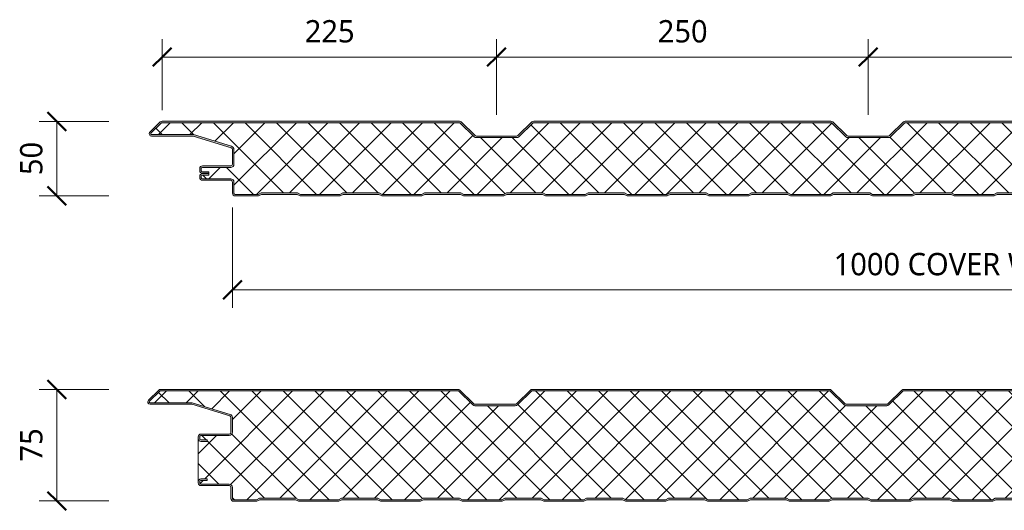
# Model space of a CAD drawing. Header units: millimetres. Extents: x 236 to 8441, y -357 to 1545.
# Tile 2 of 10: x 236 to 899, y 1215 to 1545. Entities that reach past the tile are written whole.
import ezdxf

# ---------------------------------------------------------------- set-up
doc = ezdxf.new("R2010")
doc.units = ezdxf.units.MM
for name, color, linetype, lineweight in [('A-ANNO-DIMS', 211, 'Continuous', 9), ('A-ANNO-DIMS-5', 211, 'Continuous', 9), ('A-DETL-GENF', 92, 'Continuous', 13)]:
    doc.layers.add(name, color=color, linetype=linetype, lineweight=lineweight)
doc.styles.add('Yu Gothic', font='Yu Gothic.ttf', dxfattribs={"height": 15})
doc.dimstyles.new('Diagonal', dxfattribs={"dimscale": 304.8, "dimtxt": 17.413553, "dimasz": 0.04101, "dimexe": 0.03937, "dimexo": 0.024606, "dimgap": 0.024606, "dimtad": 1, "dimdec": 0, "dimzin": 0, "dimdsep": 46, "dimtxsty": 'Yu Gothic', "dimblk1": 'OBLIQUE', "dimblk2": 'OBLIQUE', "dimsah": 1, "dimcen": 0.09, "dimazin": 0, "dimtfac": 1, "dimtdec": 4, "dimtix": 1, "dimtmove": 0, "dimatfit": 3, "dimfxl": 1, "dimtvp": 1, "dimtfill": 1, "dimtolj": 1, "dimtzin": 0, "dimarcsym": 2})

# ---------------------------------------------------------------- blocks, each defined once
blk = doc.blocks.new('HFX 1000 - 3 RIB - FINELINE - HFX 1000 50mm - 3 RIB - FINELINE-4449110-ALL PANELS 5')
at = {"layer": 'A-DETL-GENF'}
h = blk.add_hatch(color=256, dxfattribs=at)
h.paths.add_polyline_path([(2.22, 0), (17.49, 0.06), (17.94, 0.22), (19.5, 1), (43.5, 1), (45.51, 0.06), (46, 0), (72.49, 0.06), (72.94, 0.22), (74.5, 1), (98.5, 1), (100.51, 0.06), (101, 0), (127.49, 0.06), (127.94, 0.22), (129.5, 1), (153.5, 1), (155.51, 0.06), (156, 0), (182.49, 0.06), (182.94, 0.22), (184.5, 1), (208.5, 1), (210.51, 0.06), (211, 0), (237.49, 0.06), (237.94, 0.22), (239.5, 1), (263.5, 1), (265.51, 0.06), (266, 0), (292.49, 0.06), (292.94, 0.22), (294.5, 1), (318.5, 1), (320.51, 0.06), (321, 0), (347.49, 0.06), (347.94, 0.22), (349.5, 1), (373.5, 1), (375.51, 0.06), (376, 0), (402.49, 0.06), (402.99, 0.25), (404.5, 1), (428.5, 1), (430.51, 0.06), (431, 0), (457.49, 0.06), (457.94, 0.22), (459.5, 1), (483.5, 1), (485.51, 0.06), (486, 0), (512.49, 0.06), (512.94, 0.22), (514.5, 1), (538.5, 1), (540.51, 0.06), (541, 0), (567.49, 0.06), (567.94, 0.22), (569.5, 1), (593.5, 1), (595.51, 0.06), (596, 0), (622.49, 0.06), (622.94, 0.22), (624.5, 1), (648.5, 1), (650.51, 0.06), (651, 0), (677.49, 0.06), (677.94, 0.22), (679.5, 1), (703.5, 1), (705.51, 0.06), (706, 0), (732.49, 0.06), (732.94, 0.22), (734.5, 1), (758.5, 1), (760.51, 0.06), (761, 0), (787.49, 0.06), (787.94, 0.22), (789.5, 1), (813.5, 1), (815.51, 0.06), (816, 0), (842.49, 0.06), (842.94, 0.22), (844.5, 1), (868.5, 1), (870.51, 0.06), (871, 0), (897.49, 0.06), (897.94, 0.22), (899.5, 1), (923.5, 1), (925.51, 0.06), (926, 0), (952.49, 0.06), (953.1, 0.3), (954.5, 1), (978.5, 1), (980.51, 0.06), (981, 0), (996.6, 0.05), (996.67, 0.06), (997.1, 0.24), (997.48, 0.53), (997.81, 1.03), (997.94, 1.33), (998, 1.8), (998, 5.96), (997.9, 6.53), (997.76, 6.86), (997.48, 7.23), (997, 7.58), (993.22, 9.76), (992.79, 9.94), (992.32, 10), (978.89, 10.04), (978.6, 10.16), (978.35, 10.35), (978.16, 10.6), (978.04, 10.89), (978, 11.2), (978, 13.2), (977.9, 13.77), (977.76, 14.1), (977.48, 14.47), (977, 14.8), (976.67, 14.94), (976.2, 15), (972, 15), (972, 14), (976.41, 13.97), (976.77, 13.77), (976.98, 13.41), (977, 13.2), (977, 11.2), (977.08, 10.63), (977.3, 10.1), (977.65, 9.64), (978.1, 9.29), (978.74, 9.06), (979.2, 9), (992.54, 9), (996.77, 6.53), (996.98, 6.17), (997, 5.96), (996.98, 1.59), (996.77, 1.23), (996.41, 1.03), (996.2, 1), (980.74, 1), (978.63, 2), (954.2, 1.97), (952.27, 1), (925.74, 1), (923.74, 2), (899.27, 2), (897.27, 1), (870.74, 1), (868.74, 2), (844.27, 2), (842.27, 1), (815.74, 1), (813.74, 2), (789.27, 2), (787.27, 1), (760.74, 1), (758.74, 2), (734.27, 2), (732.27, 1), (705.74, 1), (703.74, 2), (679.27, 2), (677.27, 1), (650.74, 1), (648.74, 2), (624.27, 2), (622.27, 1), (595.74, 1), (593.74, 2), (569.27, 2), (567.27, 1), (540.74, 1), (538.74, 2), (514.27, 2), (512.27, 1), (485.74, 1), (483.74, 2), (459.27, 2), (457.27, 1), (430.74, 1), (428.74, 2), (404.27, 2), (402.27, 1), (375.74, 1), (373.74, 2), (349.27, 2), (347.27, 1), (320.74, 1), (318.74, 2), (294.27, 2), (292.27, 1), (265.74, 1), (263.74, 2), (239.27, 2), (237.27, 1), (210.74, 1), (208.74, 2), (184.27, 2), (182.27, 1), (155.74, 1), (153.74, 2), (129.27, 2), (127.27, 1), (100.74, 1), (98.74, 2), (74.27, 2), (72.27, 1), (45.74, 1), (43.74, 2), (19.27, 2), (17.27, 1), (1.59, 1.03), (1.23, 1.23), (1.03, 1.59), (1, 2), (1, 9.3), (0.93, 9.87), (0.71, 10.4), (0.36, 10.86), (-0.1, 11.21), (-0.63, 11.42), (-1.2, 11.5), (-20.41, 11.53), (-20.77, 11.73), (-20.97, 12.09), (-21, 12.3), (-20.97, 13.41), (-20.77, 13.77), (-20.41, 13.97), (-20.2, 14), (-16, 14), (-16, 15), (-20.41, 14.97), (-20.67, 14.94), (-21.1, 14.76), (-21.47, 14.47), (-21.76, 14.1), (-21.94, 13.67), (-22, 13.2), (-22, 12.3), (-21.89, 11.72), (-21.76, 11.4), (-21.47, 11.03), (-21, 10.7), (-20.67, 10.56), (-20.2, 10.5), (-0.89, 10.46), (-0.6, 10.34), (-0.35, 10.15), (-0.15, 9.87), (-0.04, 9.61), (0, 9.3), (0, 1.8), (0.06, 1.33), (0.24, 0.9), (0.53, 0.53), (1, 0.2), (1.33, 0.06), (1.9, 0)])
h.paths.add_polyline_path([(972.36, 15.19), (976.41, 15.22), (976.67, 15.26), (977.1, 15.44), (977.48, 15.72), (977.8, 16.19), (977.94, 16.53), (978, 16.99), (978.04, 19.31), (978.16, 19.59), (978.35, 19.84), (978.63, 20.05), (978.89, 20.15), (979.2, 20.19), (992.54, 20.22), (992.79, 20.26), (993.22, 20.44), (997.1, 22.67), (997.48, 22.96), (997.76, 23.33), (997.94, 23.77), (998, 24.23), (998, 28.39), (997.94, 28.86), (997.76, 29.29), (997.48, 29.67), (997, 29.99), (996.6, 30.14), (996.13, 30.19), (966.68, 30.15), (966.6, 30.14), (966.18, 29.97), (965.23, 29.32), (964.77, 29.32), (964.36, 29.52), (964.2, 29.7), (963.65, 30.04), (963.41, 30.14), (962.95, 30.19), (953.89, 30.24), (953.6, 30.36), (953.35, 30.55), (953.15, 30.83), (953.03, 31.18), (953, 31.39), (953, 38.39), (952.94, 38.86), (952.76, 39.29), (952.48, 39.67), (952, 39.99), (951.67, 40.13), (951.2, 40.19), (913.85, 40.23), (913.56, 40.35), (913.07, 40.77), (903.75, 49.81), (903.51, 49.98), (902.99, 50.15), (902.66, 50.19), (702.27, 50.14), (702.2, 50.14), (701.78, 49.96), (701.41, 49.68), (691.73, 40.34), (691.48, 40.23), (690.84, 40.19), (663.85, 40.23), (663.56, 40.35), (663, 40.85), (653.76, 49.81), (653.48, 49.99), (652.99, 50.15), (652.66, 50.19), (452.34, 50.15), (452.2, 50.13), (451.78, 49.96), (451.41, 49.68), (441.74, 40.34), (441.46, 40.23), (441.18, 40.19), (413.85, 40.23), (413.56, 40.35), (413.07, 40.77), (403.9, 49.7), (403.45, 50), (402.99, 50.15), (402.67, 50.19), (202.34, 50.15), (202.18, 50.12), (201.76, 49.94), (201.41, 49.68), (191.74, 40.34), (191.48, 40.23), (191.18, 40.19), (163.85, 40.23), (163.57, 40.35), (163.07, 40.77), (153.73, 49.83), (153.41, 50.02), (152.99, 50.15), (152.67, 50.19), (-47.66, 50.15), (-47.79, 50.14), (-48.22, 49.96), (-48.59, 49.68), (-55.75, 42.65), (-55.91, 42.31), (-55.99, 41.93), (-55.98, 41.56), (-55.88, 41.19), (-55.7, 40.86), (-55.44, 40.58), (-55.13, 40.37), (-54.67, 40.23), (-53.99, 40.19), (-26.2, 40.15), (-0.56, 32.27), (-0.33, 32.09), (-0.15, 31.85), (-0.04, 31.56), (0, 31.26), (-0.04, 21.08), (-0.16, 20.79), (-0.35, 20.55), (-0.63, 20.34), (-0.89, 20.24), (-1.2, 20.19), (-20.2, 20.19), (-20.67, 20.13), (-21.1, 19.95), (-21.47, 19.67), (-21.76, 19.29), (-21.94, 18.86), (-22, 18.04), (-22, 16.99), (-21.89, 16.42), (-21.76, 16.09), (-21.47, 15.72), (-21, 15.39), (-20.67, 15.26), (-19.84, 15.19), (-16, 15.19), (-16, 16.19), (-20.41, 16.22), (-20.77, 16.43), (-20.97, 16.79), (-21, 16.99), (-20.97, 18.6), (-20.77, 18.96), (-20.41, 19.17), (-20.2, 19.19), (-1.2, 19.19), (-0.56, 19.3), (-0.1, 19.49), (0.39, 19.88), (0.72, 20.33), (0.93, 20.85), (1, 21.39), (1, 31.26), (0.93, 31.82), (0.72, 32.34), (0.39, 32.79), (-0.05, 33.14), (-0.76, 33.43), (-26.2, 41.19), (-54.54, 41.21), (-54.82, 41.37), (-54.97, 41.62), (-54.99, 41.87), (-54.88, 42.14), (-54.67, 42.37), (-47.66, 49.19), (152.99, 49.19), (162.62, 39.82), (163.07, 39.48), (163.6, 39.27), (164.16, 39.19), (191.18, 39.19), (191.74, 39.27), (192.26, 39.48), (192.71, 39.82), (202.34, 49.19), (402.99, 49.19), (412.62, 39.82), (413.07, 39.48), (413.59, 39.27), (414.15, 39.19), (441.18, 39.19), (441.74, 39.27), (442.26, 39.48), (442.71, 39.82), (452.34, 49.19), (652.99, 49.19), (662.62, 39.82), (663.07, 39.48), (663.59, 39.27), (664.15, 39.19), (691.17, 39.19), (691.73, 39.27), (692.26, 39.48), (692.71, 39.82), (702.34, 49.19), (902.99, 49.19), (912.62, 39.82), (913.07, 39.48), (913.59, 39.27), (914.15, 39.19), (951.41, 39.17), (951.77, 38.96), (951.98, 38.6), (952, 38.39), (952, 31.39), (952.08, 30.83), (952.3, 30.29), (952.65, 29.84), (953.1, 29.49), (953.63, 29.27), (954.27, 29.19), (963.33, 29.19), (963.65, 28.82), (964.05, 28.53), (964.51, 28.35), (965, 28.29), (965.67, 28.42), (965.95, 28.53), (966.36, 28.82), (966.68, 29.19), (996.41, 29.17), (996.77, 28.96), (996.98, 28.6), (997, 28.39), (996.98, 24.03), (996.77, 23.67), (996.6, 23.54), (992.54, 21.19), (979.2, 21.19), (978.63, 21.12), (978.1, 20.9), (977.65, 20.55), (977.3, 20.09), (977.08, 19.56), (977, 18.99), (976.98, 16.79), (976.77, 16.43), (976.41, 16.22), (976.2, 16.19), (972, 16.19), (972, 15.19)])
h = blk.add_hatch(dxfattribs=at)
h.set_pattern_fill('FP_1', color=256, style=0, pattern_type=2)
h.set_pattern_definition([(45, (-379.58, -1426.559), (-10.6066, 10.6066), []), (135, (-379.58, -1426.559), (-10.6066, -10.6066), [])])
h.paths.add_polyline_path([(17.27, 1), (19.27, 2), (43.74, 2), (45.74, 1), (72.27, 1), (74.27, 2), (98.74, 2), (100.74, 1), (127.27, 1), (129.27, 2), (153.74, 2), (155.74, 1), (182.27, 1), (184.27, 2), (208.74, 2), (210.74, 1), (237.27, 1), (239.27, 2), (263.74, 2), (265.74, 1), (292.27, 1), (294.27, 2), (318.74, 2), (320.74, 1), (347.27, 1), (349.27, 2), (373.74, 2), (375.74, 1), (402.27, 1), (404.27, 2), (428.74, 2), (430.74, 1), (457.27, 1), (459.27, 2), (483.74, 2), (485.74, 1), (512.27, 1), (514.27, 2), (538.74, 2), (540.74, 1), (567.27, 1), (569.27, 2), (593.74, 2), (595.74, 1), (622.27, 1), (624.27, 2), (648.74, 2), (650.74, 1), (677.27, 1), (679.27, 2), (703.74, 2), (705.74, 1), (732.27, 1), (734.27, 2), (758.74, 2), (760.74, 1), (787.27, 1), (789.27, 2), (813.74, 2), (815.74, 1), (842.27, 1), (844.27, 2), (868.74, 2), (870.74, 1), (897.27, 1), (899.27, 2), (923.74, 2), (925.74, 1), (952.27, 1), (954.27, 2), (978.74, 2), (980.74, 1), (996.41, 1.03), (996.77, 1.23), (996.9, 1.4), (997, 1.8), (997, 5.96), (996.9, 6.36), (996.6, 6.65), (992.54, 9), (979.2, 9), (978.63, 9.07), (978.1, 9.29), (977.65, 9.64), (977.3, 10.1), (977.08, 10.63), (977, 11.2), (977, 13.2), (976.9, 13.6), (976.6, 13.89), (976.2, 14), (972, 14), (972, 16.19), (976.41, 16.22), (976.77, 16.43), (976.9, 16.59), (977, 16.99), (977.04, 19.3), (977.08, 19.56), (977.3, 20.09), (977.65, 20.55), (978.1, 20.9), (978.63, 21.12), (979.2, 21.19), (992.54, 21.19), (996.77, 23.67), (996.9, 23.83), (997, 24.23), (997, 28.39), (996.9, 28.79), (996.6, 29.09), (996.2, 29.19), (966.68, 29.19), (966.36, 28.82), (965.95, 28.53), (965.49, 28.35), (965, 28.29), (964.51, 28.35), (964.05, 28.53), (963.65, 28.82), (963.33, 29.19), (954.2, 29.19), (953.63, 29.27), (953.1, 29.49), (952.65, 29.84), (952.3, 30.29), (952.08, 30.83), (952, 31.39), (952, 38.39), (951.9, 38.79), (951.6, 39.09), (951.2, 39.19), (914.15, 39.19), (913.59, 39.27), (913.07, 39.48), (912.62, 39.82), (902.99, 49.19), (702.34, 49.19), (692.71, 39.82), (692.26, 39.48), (691.73, 39.27), (691.17, 39.19), (664.15, 39.19), (663.59, 39.27), (663.07, 39.48), (662.62, 39.82), (652.99, 49.19), (452.34, 49.19), (442.71, 39.82), (442.26, 39.48), (441.74, 39.27), (441.18, 39.19), (414.15, 39.19), (413.59, 39.27), (413.07, 39.48), (412.62, 39.82), (402.99, 49.19), (202.34, 49.19), (192.71, 39.82), (192.26, 39.48), (191.74, 39.27), (191.18, 39.19), (164.16, 39.19), (163.6, 39.27), (163.07, 39.48), (162.62, 39.82), (152.99, 49.19), (-47.66, 49.19), (-54.91, 42.11), (-54.97, 41.99), (-54.95, 41.57), (-54.79, 41.34), (-54.54, 41.21), (-54.4, 41.19), (-26.2, 41.19), (-0.56, 33.37), (-0.05, 33.14), (0.39, 32.79), (0.72, 32.34), (0.93, 31.82), (1, 31.26), (1, 21.39), (0.93, 20.83), (0.71, 20.29), (0.36, 19.84), (-0.1, 19.49), (-0.63, 19.27), (-1.2, 19.19), (-20.41, 19.17), (-20.77, 18.96), (-20.89, 18.79), (-21, 18.39), (-21, 16.99), (-20.89, 16.59), (-20.6, 16.3), (-20.2, 16.19), (-16, 16.19), (-16, 14), (-20.41, 13.97), (-20.77, 13.77), (-20.89, 13.6), (-21, 13.2), (-21, 12.3), (-20.89, 11.9), (-20.6, 11.61), (-20.2, 11.5), (-1.2, 11.5), (-0.63, 11.42), (-0.1, 11.21), (0.36, 10.86), (0.71, 10.4), (0.93, 9.87), (1, 9.3), (1, 1.8), (1.11, 1.4), (1.4, 1.11), (1.8, 1)])
for p, q in [((-48.59, 49.68), (-55.51, 42.94)), ((-47.66, 49.19), (-54.82, 42.22)), ((152.99, 49.19), (-47.66, 49.19)), ((152.67, 50.19), (-47.33, 50.19)), ((162.62, 39.82), (152.99, 49.19)), ((163.32, 40.53), (153.93, 49.68)), ((201.41, 49.68), (192.02, 40.53)), ((202.34, 49.19), (192.71, 39.82)), ((402.99, 49.19), (202.34, 49.19)), ((402.67, 50.19), (202.67, 50.19)), ((412.62, 39.82), (402.99, 49.19)), ((413.32, 40.53), (403.92, 49.68)), ((451.41, 49.68), (442.01, 40.53)), ((452.34, 49.19), (442.71, 39.82)), ((652.99, 49.19), (452.34, 49.19)), ((652.66, 50.19), (452.66, 50.19)), ((-54.4, 41.19), (-26.2, 41.19)), ((-54.4, 40.19), (-26.35, 40.19)), ((-26.35, 40.19), (-0.85, 32.41)), ((-26.2, 41.19), (-0.56, 33.37)), ((191.18, 40.19), (164.16, 40.19)), ((441.18, 40.19), (414.15, 40.19)), ((191.18, 39.19), (164.16, 39.19)), ((441.18, 39.19), (414.15, 39.19)), ((0, 31.26), (0, 21.39)), ((1, 31.26), (1, 21.39)), ((-1.2, 20.19), (-20.2, 20.19)), ((-22, 18.39), (-22, 16.99)), ((-21, 18.39), (-21, 16.99)), ((-1.2, 19.19), (-20.2, 19.19)), ((-20.2, 16.19), (-16, 16.19)), ((-20.2, 15.19), (-16, 15.19)), ((-16, 15), (-20.2, 15)), ((-16, 14), (-20.2, 14)), ((-16, 16.19), (-16, 15.39)), ((-16, 15.39), (-16, 14)), ((-22, 13.2), (-22, 12.3)), ((-21, 13.2), (-21, 12.3)), ((-20.2, 11.5), (-1.2, 11.5)), ((-20.2, 10.5), (-1.2, 10.5)), ((0, 9.3), (0, 1.8)), ((1, 9.3), (1, 1.8)), ((1.8, 1), (17.27, 1)), ((17.27, 1), (19.27, 2)), ((17.94, 0.22), (19.5, 1)), ((19.27, 2), (43.74, 2)), ((19.5, 1), (43.5, 1)), ((43.5, 1), (45.06, 0.22)), ((43.74, 2), (45.74, 1)), ((45.74, 1), (72.27, 1)), ((72.27, 1), (74.27, 2)), ((72.94, 0.22), (74.5, 1)), ((74.27, 2), (98.74, 2)), ((74.5, 1), (98.5, 1)), ((98.5, 1), (100.06, 0.22)), ((98.74, 2), (100.74, 1)), ((100.74, 1), (127.27, 1)), ((127.27, 1), (129.27, 2)), ((127.94, 0.22), (129.5, 1)), ((129.27, 2), (153.74, 2)), ((129.5, 1), (153.5, 1)), ((153.5, 1), (155.06, 0.22)), ((153.74, 2), (155.74, 1)), ((155.74, 1), (182.27, 1)), ((182.27, 1), (184.27, 2)), ((182.94, 0.22), (184.5, 1)), ((184.27, 2), (208.74, 2)), ((184.5, 1), (208.5, 1)), ((208.5, 1), (210.06, 0.22)), ((208.74, 2), (210.74, 1)), ((210.74, 1), (237.27, 1)), ((237.27, 1), (239.27, 2)), ((237.94, 0.22), (239.5, 1)), ((239.27, 2), (263.74, 2)), ((239.5, 1), (263.5, 1)), ((263.5, 1), (265.06, 0.22)), ((263.74, 2), (265.74, 1)), ((265.74, 1), (292.27, 1)), ((292.27, 1), (294.27, 2)), ((292.94, 0.22), (294.5, 1)), ((294.27, 2), (318.74, 2)), ((294.5, 1), (318.5, 1)), ((318.5, 1), (320.06, 0.22)), ((318.74, 2), (320.74, 1)), ((320.74, 1), (347.27, 1)), ((347.27, 1), (349.27, 2)), ((347.94, 0.22), (349.5, 1)), ((349.27, 2), (373.74, 2)), ((349.5, 1), (373.5, 1)), ((373.5, 1), (375.06, 0.22)), ((373.74, 2), (375.74, 1)), ((375.74, 1), (402.27, 1)), ((402.27, 1), (404.27, 2)), ((402.94, 0.22), (404.5, 1)), ((404.27, 2), (428.74, 2)), ((404.5, 1), (428.5, 1)), ((428.5, 1), (430.06, 0.22)), ((428.74, 2), (430.74, 1)), ((430.74, 1), (457.27, 1)), ((457.27, 1), (459.27, 2)), ((457.94, 0.22), (459.5, 1)), ((459.27, 2), (483.74, 2)), ((459.5, 1), (483.5, 1)), ((483.5, 1), (485.06, 0.22)), ((483.74, 2), (485.74, 1)), ((485.74, 1), (512.27, 1)), ((512.27, 1), (514.27, 2)), ((512.94, 0.22), (514.5, 1)), ((514.27, 2), (538.74, 2)), ((514.5, 1), (538.5, 1)), ((1.8, 0), (17.01, 0)), ((46, 0), (72.01, 0)), ((101, 0), (127.01, 0)), ((156, 0), (182.01, 0)), ((211, 0), (237.01, 0)), ((266, 0), (292.01, 0)), ((321, 0), (347.01, 0)), ((376, 0), (402.01, 0)), ((431, 0), (457.01, 0)), ((486, 0), (512.01, 0))]:
    blk.add_line(p, q, dxfattribs=at)
for centre, radius, start, end in [((-47.33, 48.39), 1.8, 90, 134.24149), ((152.67, 48.39), 1.8, 45.75851, 90), ((202.67, 48.39), 1.8, 90, 134.24149), ((402.67, 48.39), 1.8, 45.75851, 90), ((452.66, 48.39), 1.8, 90, 134.24149), ((-54.4, 41.79), 1.6, 134.24149, 270), ((-54.4, 41.79), 0.6, 134.24149, 270), ((164.16, 41.39), 2.2, 225.75851, 270), ((164.16, 41.39), 1.2, 225.75851, 270), ((191.18, 41.39), 1.2, 270, 314.24149), ((191.18, 41.39), 2.2, 270, 314.24149), ((414.15, 41.39), 2.2, 225.75851, 270), ((414.15, 41.39), 1.2, 225.75851, 270), ((441.18, 41.39), 1.2, 270, 314.24149), ((441.18, 41.39), 2.2, 270, 314.24149), ((-1.2, 31.26), 2.2, 360, 73.02327), ((-1.2, 31.26), 1.2, 360, 73.02327), ((-20.2, 18.39), 1.8, 90, 180), ((-1.2, 21.39), 1.2, 270, 360), ((-1.2, 21.39), 2.2, 270, 360), ((-20.2, 16.99), 1.8, 180, 270), ((-20.2, 13.2), 1.8, 90, 180), ((-20.2, 18.39), 0.8, 90, 180), ((-20.2, 18.39), 0.8, 150, 180), ((-20.2, 16.99), 0.8, 180, 210), ((-20.2, 16.99), 0.8, 180, 270), ((-20.2, 13.2), 0.8, 90, 180), ((-20.2, 13.2), 0.8, 150, 180), ((-20.2, 12.3), 1.8, 180, 270), ((-20.2, 12.3), 0.8, 180, 210), ((-20.2, 12.3), 0.8, 180, 270), ((-1.2, 9.3), 2.2, 0, 90), ((-1.2, 9.3), 1.2, 360, 90), ((1.8, 1.8), 1.8, 180, 270), ((1.8, 1.8), 0.8, 180, 210), ((1.8, 1.8), 0.8, 180, 270), ((17.01, 2.1), 2.1, 270, 296.56505), ((46, 2.1), 2.1, 243.43495, 270), ((72.01, 2.1), 2.1, 270, 296.56505), ((101, 2.1), 2.1, 243.43495, 270), ((127.01, 2.1), 2.1, 270, 296.56505), ((156, 2.1), 2.1, 243.43495, 270), ((182.01, 2.1), 2.1, 270, 296.56505), ((211, 2.1), 2.1, 243.43495, 270), ((237.01, 2.1), 2.1, 270, 296.56505), ((266, 2.1), 2.1, 243.43495, 270), ((292.01, 2.1), 2.1, 270, 296.56505), ((321, 2.1), 2.1, 243.43495, 270), ((347.01, 2.1), 2.1, 270, 296.56505), ((376, 2.1), 2.1, 243.43495, 270), ((402.01, 2.1), 2.1, 270, 296.56505), ((431, 2.1), 2.1, 243.43495, 270), ((457.01, 2.1), 2.1, 270, 296.56505), ((486, 2.1), 2.1, 243.43495, 270), ((512.01, 2.1), 2.1, 270, 296.56505)]:
    blk.add_arc(centre, radius, start, end, dxfattribs=at)
blk = doc.blocks.new('HFX 1000 - 3 RIB - FINELINE - HFX 1000 75mm - 3 RIB - FINELINE-4449112-ALL PANELS 5')
at = {"layer": 'A-DETL-GENF'}
h = blk.add_hatch(color=256, dxfattribs=at)
h.paths.add_polyline_path([(2.22, 0), (17.49, 0.06), (17.94, 0.22), (19.5, 1), (43.5, 1), (45.51, 0.06), (46, 0), (72.49, 0.06), (72.94, 0.22), (74.5, 1), (98.5, 1), (100.51, 0.06), (101, 0), (127.49, 0.06), (127.94, 0.22), (129.5, 1), (153.56, 0.97), (155.51, 0.06), (156, 0), (182.49, 0.06), (182.94, 0.22), (184.59, 1), (208.5, 1), (210.51, 0.06), (211.47, 0), (237.49, 0.06), (237.94, 0.22), (239.5, 1), (263.5, 1), (265.51, 0.06), (266, 0), (292.49, 0.06), (292.94, 0.22), (294.5, 1), (318.5, 1), (320.51, 0.06), (321, 0), (347.49, 0.06), (347.94, 0.22), (349.5, 1), (373.5, 1), (375.51, 0.06), (376, 0), (402.49, 0.06), (402.99, 0.25), (404.5, 1), (428.5, 1), (430.51, 0.06), (431, 0), (457.49, 0.06), (457.94, 0.22), (459.5, 1), (483.5, 1), (485.51, 0.06), (486, 0), (512.49, 0.06), (512.94, 0.22), (514.5, 1), (538.5, 1), (540.51, 0.06), (541, 0), (567.49, 0.06), (567.94, 0.22), (569.5, 1), (593.5, 1), (595.51, 0.06), (596, 0), (622.49, 0.06), (622.94, 0.22), (624.5, 1), (648.5, 1), (650.51, 0.06), (651, 0), (677.49, 0.06), (677.94, 0.22), (679.5, 1), (703.5, 1), (705.51, 0.06), (706, 0), (732.49, 0.06), (732.94, 0.22), (734.5, 1), (758.5, 1), (760.51, 0.06), (761, 0), (787.49, 0.06), (787.94, 0.22), (789.5, 1), (813.5, 1), (815.51, 0.06), (816, 0), (842.49, 0.06), (842.94, 0.22), (844.5, 1), (868.5, 1), (870.51, 0.06), (871, 0), (897.49, 0.06), (897.94, 0.22), (899.5, 1), (923.5, 1), (925.51, 0.06), (926, 0), (952.49, 0.06), (953.1, 0.3), (954.5, 1), (978.5, 1), (980.51, 0.06), (981, 0), (996.6, 0.05), (996.67, 0.06), (997.1, 0.24), (997.48, 0.53), (997.8, 1), (997.94, 1.33), (998, 2.18), (998, 5.96), (997.9, 6.53), (997.76, 6.86), (997.48, 7.23), (997, 7.58), (993.22, 9.76), (992.79, 9.94), (992.32, 10), (978.89, 10.04), (978.6, 10.16), (978.35, 10.35), (978.16, 10.6), (978.04, 10.89), (978, 11.2), (978, 13.2), (977.94, 13.67), (977.76, 14.1), (977.48, 14.47), (977, 14.8), (976.67, 14.94), (976.2, 15), (972, 15), (972, 14), (976.41, 13.97), (976.77, 13.77), (976.98, 13.41), (977, 13.2), (977, 11.2), (977.08, 10.63), (977.3, 10.1), (977.65, 9.64), (978.1, 9.29), (978.74, 9.06), (979.2, 9), (992.54, 9), (996.77, 6.53), (996.98, 6.17), (997, 5.96), (996.98, 1.59), (996.77, 1.23), (996.41, 1.03), (996.2, 1), (980.74, 1), (978.63, 2), (954.27, 2), (952.27, 1), (925.74, 1), (923.74, 2), (899.27, 2), (897.27, 1), (870.74, 1), (868.74, 2), (844.27, 2), (842.27, 1), (815.74, 1), (813.74, 2), (789.27, 2), (787.27, 1), (760.74, 1), (758.74, 2), (734.27, 2), (732.27, 1), (705.74, 1), (703.74, 2), (679.27, 2), (677.27, 1), (650.74, 1), (648.74, 2), (624.27, 2), (622.27, 1), (595.74, 1), (593.74, 2), (569.27, 2), (567.27, 1), (540.74, 1), (538.74, 2), (514.27, 2), (512.27, 1), (485.74, 1), (483.74, 2), (459.27, 2), (457.27, 1), (430.74, 1), (428.74, 2), (404.27, 2), (402.27, 1), (375.74, 1), (373.74, 2), (349.27, 2), (347.27, 1), (320.74, 1), (318.74, 2), (294.27, 2), (292.27, 1), (265.74, 1), (263.74, 2), (239.27, 2), (237.27, 1), (210.74, 1), (208.74, 2), (184.27, 2), (182.27, 1), (155.74, 1), (153.74, 2), (129.27, 2), (127.27, 1), (100.74, 1), (98.74, 2), (74.27, 2), (72.27, 1), (45.74, 1), (43.74, 2), (19.27, 2), (17.27, 1), (1.59, 1.03), (1.23, 1.23), (1.03, 1.59), (1, 2), (1, 9.3), (0.93, 9.87), (0.71, 10.4), (0.36, 10.86), (-0.1, 11.21), (-0.63, 11.43), (-1.2, 11.5), (-20.41, 11.53), (-20.77, 11.73), (-20.97, 12.09), (-21, 12.58), (-20.97, 13.41), (-20.77, 13.77), (-20.41, 13.97), (-20.2, 14), (-16, 14), (-16, 15), (-20.41, 14.97), (-20.67, 14.94), (-21.1, 14.76), (-21.47, 14.47), (-21.76, 14.1), (-21.94, 13.67), (-22, 13.2), (-22, 12.3), (-21.9, 11.73), (-21.76, 11.4), (-21.47, 11.03), (-21, 10.7), (-20.67, 10.56), (-20.2, 10.5), (-0.89, 10.46), (-0.6, 10.34), (-0.35, 10.15), (-0.16, 9.9), (-0.04, 9.61), (0, 9.3), (0.02, 1.68), (0.11, 1.22), (0.24, 0.9), (0.53, 0.53), (1, 0.2), (1.33, 0.06), (1.9, 0)])
h.paths.add_polyline_path([(976.2, 40.19), (976.67, 40.26), (977.1, 40.44), (977.56, 40.84), (977.76, 41.09), (977.94, 41.53), (978, 41.99), (978.04, 44.31), (978.16, 44.59), (978.35, 44.84), (978.63, 45.05), (978.89, 45.15), (979.2, 45.19), (992.54, 45.22), (992.79, 45.26), (993.22, 45.44), (997.1, 47.67), (997.48, 47.96), (997.76, 48.33), (997.94, 48.77), (998, 49.23), (998, 53.39), (997.94, 53.86), (997.76, 54.29), (997.48, 54.67), (997, 54.99), (996.6, 55.14), (996.04, 55.19), (967.05, 55.19), (966.6, 55.14), (966.17, 54.96), (965.23, 54.32), (964.77, 54.32), (964.36, 54.52), (964.2, 54.7), (963.83, 54.97), (963.41, 55.14), (962.95, 55.19), (953.89, 55.24), (953.6, 55.36), (953.35, 55.55), (953.16, 55.79), (953.04, 56.08), (953, 56.39), (953, 63.39), (952.94, 63.86), (952.65, 64.44), (952.48, 64.67), (952, 64.99), (951.67, 65.13), (950.84, 65.19), (913.82, 65.25), (913.56, 65.35), (913.07, 65.77), (903.59, 74.93), (903.38, 75.03), (902.99, 75.15), (902.66, 75.19), (702.34, 75.15), (702.2, 75.14), (701.78, 74.96), (701.41, 74.68), (691.73, 65.34), (691.48, 65.23), (690.97, 65.19), (663.85, 65.23), (663.56, 65.35), (663.07, 65.77), (653.73, 74.83), (653.55, 74.96), (652.99, 75.15), (652.66, 75.19), (452.34, 75.15), (452.21, 75.14), (451.78, 74.96), (451.41, 74.68), (441.74, 65.34), (441.38, 65.22), (441.18, 65.19), (413.85, 65.23), (413.56, 65.35), (413.07, 65.77), (403.83, 74.75), (403.55, 74.96), (402.99, 75.15), (402.67, 75.19), (202.34, 75.15), (202.21, 75.14), (201.78, 74.96), (201.41, 74.68), (191.74, 65.34), (191.48, 65.23), (191.18, 65.19), (163.85, 65.23), (163.55, 65.36), (163.07, 65.77), (153.71, 74.85), (153.56, 74.96), (152.99, 75.15), (152.67, 75.19), (-47.66, 75.15), (-47.79, 75.14), (-48.22, 74.96), (-48.7, 74.58), (-55.75, 67.65), (-55.95, 67.11), (-55.99, 66.93), (-55.95, 66.44), (-55.88, 66.19), (-55.7, 65.86), (-55.44, 65.58), (-55.13, 65.37), (-54.54, 65.21), (-53.99, 65.19), (-26.2, 65.15), (-0.56, 57.27), (-0.33, 57.09), (-0.15, 56.85), (-0.04, 56.56), (0, 56.26), (-0.04, 46.08), (-0.16, 45.79), (-0.35, 45.55), (-0.63, 45.34), (-0.89, 45.24), (-1.2, 45.19), (-20.41, 45.17), (-20.67, 45.13), (-21.1, 44.95), (-21.47, 44.67), (-21.8, 44.19), (-21.94, 43.86), (-22, 43.39), (-22, 41.99), (-21.94, 41.53), (-21.76, 41.09), (-21.47, 40.72), (-21.1, 40.44), (-20.67, 40.26), (-20.2, 40.19), (-16, 40.19), (-16, 41.19), (-20.41, 41.22), (-20.77, 41.43), (-20.97, 41.79), (-21, 41.99), (-20.97, 43.6), (-20.77, 43.96), (-20.41, 44.17), (-20.2, 44.19), (-1.2, 44.19), (-0.63, 44.27), (-0.1, 44.49), (0.36, 44.84), (0.71, 45.29), (0.93, 45.85), (1, 46.39), (1, 56.26), (0.93, 56.82), (0.72, 57.34), (0.39, 57.79), (-0.05, 58.14), (-0.56, 58.37), (-26.2, 66.19), (-54.54, 66.21), (-54.82, 66.37), (-54.97, 66.62), (-54.99, 66.87), (-54.88, 67.14), (-54.67, 67.37), (-47.66, 74.19), (152.99, 74.19), (162.62, 64.82), (163.07, 64.48), (163.6, 64.27), (164.16, 64.19), (191.18, 64.19), (191.74, 64.27), (192.26, 64.48), (192.71, 64.82), (202.34, 74.19), (402.99, 74.19), (412.62, 64.82), (413.07, 64.48), (413.59, 64.27), (414.15, 64.19), (441.18, 64.19), (441.74, 64.27), (442.26, 64.48), (442.71, 64.82), (452.34, 74.19), (652.99, 74.19), (662.62, 64.82), (663.07, 64.48), (663.59, 64.27), (664.15, 64.19), (691.17, 64.19), (691.73, 64.27), (692.26, 64.48), (692.71, 64.82), (702.34, 74.19), (902.99, 74.19), (912.62, 64.82), (913.07, 64.48), (913.59, 64.27), (914.15, 64.19), (951.41, 64.17), (951.77, 63.96), (951.98, 63.6), (952, 63.39), (952, 56.39), (952.08, 55.83), (952.3, 55.29), (952.65, 54.84), (953.1, 54.49), (953.63, 54.27), (954.27, 54.19), (963.33, 54.19), (963.65, 53.82), (964.05, 53.53), (964.51, 53.35), (965, 53.29), (965.67, 53.42), (965.95, 53.53), (966.36, 53.82), (966.68, 54.19), (996.41, 54.17), (996.77, 53.96), (996.98, 53.6), (997, 53.39), (996.98, 49.03), (996.77, 48.67), (996.6, 48.54), (992.54, 46.19), (979.2, 46.19), (978.63, 46.12), (978.1, 45.9), (977.65, 45.55), (977.3, 45.09), (977.08, 44.56), (977, 43.99), (976.98, 41.79), (976.77, 41.43), (976.41, 41.22), (976.2, 41.19), (972, 41.19), (972, 40.19)])
h = blk.add_hatch(dxfattribs=at)
h.set_pattern_fill('FP_2', color=256, style=0, pattern_type=2)
h.set_pattern_definition([(45, (-378.583, -1221.365), (-10.6066, 10.6066), []), (135, (-378.583, -1221.365), (-10.6066, -10.6066), [])])
h.paths.add_polyline_path([(1.8, 1), (17.27, 1), (19.27, 2), (43.74, 2), (45.74, 1), (72.27, 1), (74.27, 2), (98.74, 2), (100.74, 1), (127.27, 1), (129.27, 2), (153.74, 2), (155.74, 1), (182.27, 1), (184.27, 2), (208.74, 2), (210.74, 1), (237.27, 1), (239.27, 2), (263.74, 2), (265.74, 1), (292.27, 1), (294.27, 2), (318.74, 2), (320.74, 1), (347.27, 1), (349.27, 2), (373.74, 2), (375.74, 1), (402.27, 1), (404.27, 2), (428.74, 2), (430.74, 1), (457.27, 1), (459.27, 2), (483.74, 2), (485.74, 1), (512.27, 1), (514.27, 2), (538.74, 2), (540.74, 1), (567.27, 1), (569.27, 2), (593.74, 2), (595.74, 1), (622.27, 1), (624.27, 2), (648.74, 2), (650.74, 1), (677.27, 1), (679.27, 2), (703.74, 2), (705.74, 1), (732.27, 1), (734.27, 2), (758.74, 2), (760.74, 1), (787.27, 1), (789.27, 2), (813.74, 2), (815.74, 1), (842.27, 1), (844.27, 2), (868.74, 2), (870.74, 1), (897.27, 1), (899.27, 2), (923.74, 2), (925.74, 1), (952.27, 1), (954.27, 2), (978.74, 2), (980.74, 1), (996.41, 1.03), (996.77, 1.23), (996.9, 1.4), (997, 1.8), (997, 5.96), (996.9, 6.36), (996.6, 6.65), (992.54, 9), (979.2, 9), (978.63, 9.07), (978.1, 9.29), (977.65, 9.64), (977.3, 10.1), (977.08, 10.63), (977, 11.2), (977, 13.2), (976.9, 13.6), (976.6, 13.89), (976.2, 14), (972, 14), (972, 15), (976.2, 15), (976.67, 14.94), (977.1, 14.76), (977.48, 14.47), (977.76, 14.1), (977.94, 13.67), (978, 13.2), (978, 41.99), (977.94, 41.53), (977.76, 41.09), (977.48, 40.72), (977.1, 40.44), (976.67, 40.26), (976.2, 40.19), (972, 40.19), (972, 41.19), (976.41, 41.22), (976.77, 41.43), (976.9, 41.59), (977, 41.99), (977, 43.99), (977.08, 44.56), (977.3, 45.09), (977.65, 45.55), (978.1, 45.9), (978.63, 46.12), (979.2, 46.19), (992.54, 46.19), (996.77, 48.67), (996.9, 48.83), (997, 49.23), (997, 53.39), (996.9, 53.79), (996.6, 54.09), (996.2, 54.19), (966.68, 54.19), (966.36, 53.82), (965.95, 53.53), (965.49, 53.35), (965, 53.29), (964.51, 53.35), (964.05, 53.53), (963.65, 53.82), (963.33, 54.19), (954.2, 54.19), (953.63, 54.27), (953.1, 54.49), (952.55, 54.96), (952.3, 55.29), (952.08, 55.83), (952, 56.39), (952, 63.39), (951.9, 63.79), (951.6, 64.09), (951.2, 64.19), (914.15, 64.19), (913.59, 64.27), (913.07, 64.48), (912.62, 64.82), (902.99, 74.19), (702.34, 74.19), (692.71, 64.82), (692.26, 64.48), (691.73, 64.27), (691.17, 64.19), (664.15, 64.19), (663.59, 64.27), (663.07, 64.48), (662.62, 64.82), (652.99, 74.19), (452.34, 74.19), (442.71, 64.82), (442.26, 64.48), (441.74, 64.27), (441.18, 64.19), (414.15, 64.19), (413.59, 64.27), (413.07, 64.48), (412.62, 64.82), (402.99, 74.19), (202.34, 74.19), (192.71, 64.82), (192.26, 64.48), (191.74, 64.27), (191.18, 64.19), (164.16, 64.19), (163.6, 64.27), (163.07, 64.48), (162.62, 64.82), (152.99, 74.19), (-47.66, 74.19), (-54.91, 67.11), (-54.97, 66.99), (-54.95, 66.57), (-54.79, 66.34), (-54.54, 66.21), (-54.4, 66.19), (-26.2, 66.19), (-0.56, 58.37), (-0.05, 58.14), (0.39, 57.79), (0.72, 57.34), (0.93, 56.82), (1, 56.26), (1, 46.39), (0.93, 45.83), (0.71, 45.29), (0.36, 44.84), (-0.1, 44.49), (-0.63, 44.27), (-1.2, 44.19), (-20.41, 44.17), (-20.77, 43.96), (-20.89, 43.79), (-21, 43.39), (-21, 41.99), (-20.89, 41.59), (-20.6, 41.3), (-20.2, 41.19), (-16, 41.19), (-16, 40.19), (-20.2, 40.19), (-20.67, 40.26), (-21.1, 40.44), (-21.56, 40.84), (-21.76, 41.09), (-21.94, 41.53), (-22, 41.99), (-22, 13.2), (-21.94, 13.67), (-21.76, 14.1), (-21.47, 14.47), (-21.1, 14.76), (-20.67, 14.94), (-20.2, 15), (-16, 15), (-16, 14), (-20.41, 13.97), (-20.77, 13.77), (-20.89, 13.6), (-21, 13.2), (-21, 12.3), (-20.89, 11.9), (-20.6, 11.61), (-20.2, 11.5), (-1.2, 11.5), (-0.63, 11.43), (-0.1, 11.21), (0.36, 10.86), (0.71, 10.4), (0.93, 9.87), (1, 9.3), (1, 1.8), (1.11, 1.4), (1.4, 1.11), (1.59, 1.03)])
for p, q in [((-48.59, 74.68), (-55.51, 67.94)), ((-47.66, 74.19), (-54.82, 67.22)), ((152.99, 74.19), (-47.66, 74.19)), ((152.67, 75.19), (-47.33, 75.19)), ((162.62, 64.82), (152.99, 74.19)), ((163.32, 65.53), (153.93, 74.68)), ((201.41, 74.68), (192.02, 65.53)), ((202.34, 74.19), (192.71, 64.82)), ((402.99, 74.19), (202.34, 74.19)), ((402.67, 75.19), (202.67, 75.19)), ((412.62, 64.82), (402.99, 74.19)), ((413.32, 65.53), (403.92, 74.68)), ((451.41, 74.68), (442.01, 65.53)), ((452.34, 74.19), (442.71, 64.82)), ((652.99, 74.19), (452.34, 74.19)), ((652.66, 75.19), (452.66, 75.19)), ((-54.4, 66.19), (-26.2, 66.19)), ((-54.4, 65.19), (-26.35, 65.19)), ((-26.35, 65.19), (-0.85, 57.41)), ((-26.2, 66.19), (-0.56, 58.37)), ((191.18, 65.19), (164.16, 65.19)), ((191.18, 64.19), (164.16, 64.19)), ((441.18, 65.19), (414.15, 65.19)), ((441.18, 64.19), (414.15, 64.19)), ((0, 56.26), (0, 46.39)), ((1, 56.26), (1, 46.39)), ((-22, 43.39), (-22, 41.99)), ((-22, 41.99), (-22, 13.2)), ((-21, 43.39), (-21, 41.99)), ((-1.2, 45.19), (-20.2, 45.19)), ((-1.2, 44.19), (-20.2, 44.19)), ((-20.2, 41.19), (-16, 41.19)), ((-16, 40.19), (-20.2, 40.19)), ((-16, 41.19), (-16, 40.19)), ((-20.2, 15), (-16, 15)), ((-16, 14), (-20.2, 14)), ((-16, 15), (-16, 14)), ((-22, 13.2), (-22, 12.3)), ((-21, 13.2), (-21, 12.3)), ((-20.2, 11.5), (-1.2, 11.5)), ((-20.2, 10.5), (-1.2, 10.5)), ((0, 9.3), (0, 1.8)), ((1, 9.3), (1, 1.8)), ((1.8, 1), (17.27, 1)), ((17.27, 1), (19.27, 2)), ((17.94, 0.22), (19.5, 1)), ((19.27, 2), (43.74, 2)), ((19.5, 1), (43.5, 1)), ((43.5, 1), (45.06, 0.22)), ((43.74, 2), (45.74, 1)), ((45.74, 1), (72.27, 1)), ((72.27, 1), (74.27, 2)), ((72.94, 0.22), (74.5, 1)), ((74.27, 2), (98.74, 2)), ((74.5, 1), (98.5, 1)), ((98.5, 1), (100.06, 0.22)), ((98.74, 2), (100.74, 1)), ((100.74, 1), (127.27, 1)), ((127.27, 1), (129.27, 2)), ((127.94, 0.22), (129.5, 1)), ((129.27, 2), (153.74, 2)), ((129.5, 1), (153.5, 1)), ((153.5, 1), (155.06, 0.22)), ((153.74, 2), (155.74, 1)), ((155.74, 1), (182.27, 1)), ((182.27, 1), (184.27, 2)), ((182.94, 0.22), (184.5, 1)), ((184.27, 2), (208.74, 2)), ((184.5, 1), (208.5, 1)), ((208.5, 1), (210.06, 0.22)), ((208.74, 2), (210.74, 1)), ((210.74, 1), (237.27, 1)), ((237.27, 1), (239.27, 2)), ((237.94, 0.22), (239.5, 1)), ((239.27, 2), (263.74, 2)), ((239.5, 1), (263.5, 1)), ((263.5, 1), (265.06, 0.22)), ((263.74, 2), (265.74, 1)), ((265.74, 1), (292.27, 1)), ((292.27, 1), (294.27, 2)), ((292.94, 0.22), (294.5, 1)), ((294.27, 2), (318.74, 2)), ((294.5, 1), (318.5, 1)), ((318.5, 1), (320.06, 0.22)), ((318.74, 2), (320.74, 1)), ((320.74, 1), (347.27, 1)), ((347.27, 1), (349.27, 2)), ((347.94, 0.22), (349.5, 1)), ((349.27, 2), (373.74, 2)), ((349.5, 1), (373.5, 1)), ((373.5, 1), (375.06, 0.22)), ((373.74, 2), (375.74, 1)), ((375.74, 1), (402.27, 1)), ((402.27, 1), (404.27, 2)), ((402.94, 0.22), (404.5, 1)), ((404.27, 2), (428.74, 2)), ((404.5, 1), (428.5, 1)), ((428.5, 1), (430.06, 0.22)), ((428.74, 2), (430.74, 1)), ((430.74, 1), (457.27, 1)), ((457.27, 1), (459.27, 2)), ((457.94, 0.22), (459.5, 1)), ((459.27, 2), (483.74, 2)), ((459.5, 1), (483.5, 1)), ((483.5, 1), (485.06, 0.22)), ((483.74, 2), (485.74, 1)), ((485.74, 1), (512.27, 1)), ((486, 0), (512.01, 0)), ((512.27, 1), (514.27, 2)), ((512.94, 0.22), (514.5, 1)), ((514.27, 2), (538.74, 2)), ((514.5, 1), (538.5, 1)), ((1.8, 0), (17.01, 0)), ((46, 0), (72.01, 0)), ((101, 0), (127.01, 0)), ((156, 0), (182.01, 0)), ((211, 0), (237.01, 0)), ((266, 0), (292.01, 0)), ((321, 0), (347.01, 0)), ((376, 0), (402.01, 0)), ((431, 0), (457.01, 0))]:
    blk.add_line(p, q, dxfattribs=at)
for centre, radius, start, end in [((-47.33, 73.39), 1.8, 90, 134.24149), ((152.67, 73.39), 1.8, 45.75851, 90), ((202.67, 73.39), 1.8, 90, 134.24149), ((402.67, 73.39), 1.8, 45.75851, 90), ((452.66, 73.39), 1.8, 90, 134.24149), ((-54.4, 66.79), 1.6, 134.24149, 270), ((-54.4, 66.79), 0.6, 134.24149, 270), ((164.16, 66.39), 2.2, 225.75851, 270), ((164.16, 66.39), 1.2, 225.75851, 270), ((191.18, 66.39), 1.2, 270, 314.24149), ((191.18, 66.39), 2.2, 270, 314.24149), ((414.15, 66.39), 2.2, 225.75851, 270), ((414.15, 66.39), 1.2, 225.75851, 270), ((441.18, 66.39), 1.2, 270, 314.24149), ((441.18, 66.39), 2.2, 270, 314.24149), ((-1.2, 56.26), 1.2, 360, 73.02327), ((-1.2, 56.26), 2.2, 360, 73.02327), ((-1.2, 46.39), 1.2, 270, 360), ((-1.2, 46.39), 2.2, 270, 360), ((-20.2, 43.39), 1.8, 90, 180), ((-20.2, 41.99), 1.8, 180, 270), ((-20.2, 43.39), 0.8, 90, 180), ((-20.2, 43.39), 0.8, 150, 180), ((-20.2, 41.99), 0.8, 180, 210), ((-20.2, 41.99), 0.8, 180, 270), ((-20.2, 13.2), 1.8, 90, 180), ((-20.2, 13.2), 0.8, 90, 180), ((-20.2, 13.2), 0.8, 150, 180), ((-20.2, 12.3), 1.8, 180, 270), ((-20.2, 12.3), 0.8, 180, 210), ((-20.2, 12.3), 0.8, 180, 270), ((-1.2, 9.3), 2.2, 0, 90), ((-1.2, 9.3), 1.2, 360, 90), ((1.8, 1.8), 1.8, 180, 270), ((1.8, 1.8), 0.8, 180, 210), ((1.8, 1.8), 0.8, 180, 270), ((17.01, 2.1), 2.1, 270, 296.56505), ((46, 2.1), 2.1, 243.43495, 270), ((72.01, 2.1), 2.1, 270, 296.56505), ((101, 2.1), 2.1, 243.43495, 270), ((127.01, 2.1), 2.1, 270, 296.56505), ((156, 2.1), 2.1, 243.43495, 270), ((182.01, 2.1), 2.1, 270, 296.56505), ((211, 2.1), 2.1, 243.43495, 270), ((237.01, 2.1), 2.1, 270, 296.56505), ((266, 2.1), 2.1, 243.43495, 270), ((292.01, 2.1), 2.1, 270, 296.56505), ((321, 2.1), 2.1, 243.43495, 270), ((347.01, 2.1), 2.1, 270, 296.56505), ((376, 2.1), 2.1, 243.43495, 270), ((402.01, 2.1), 2.1, 270, 296.56505), ((431, 2.1), 2.1, 243.43495, 270), ((457.01, 2.1), 2.1, 270, 296.56505), ((486, 2.1), 2.1, 243.43495, 270), ((512.01, 2.1), 2.1, 270, 296.56505)]:
    blk.add_arc(centre, radius, start, end, dxfattribs=at)
blk = doc.blocks.new('DIMBLOCK1-ALL PANELS 5')
at = {"layer": 'A-ANNO-DIMS-5', "lineweight": 50}
for p, q in [((261.48, 1476.56), (255.23, 1482.81)), ((261.48, 1476.56), (267.73, 1470.31)), ((261.48, 1426.56), (255.23, 1432.81)), ((261.48, 1426.56), (267.73, 1420.31))]:
    blk.add_line(p, q, dxfattribs=at)
at = {"layer": 'A-ANNO-DIMS-5'}
for p, q in [((261.48, 1476.56), (249.48, 1476.56)), ((261.48, 1426.56), (261.48, 1476.56)), ((261.48, 1476.56), (296.31, 1476.56)), ((261.48, 1426.56), (249.48, 1426.56)), ((261.48, 1426.56), (296.31, 1426.56))]:
    blk.add_line(p, q, dxfattribs=at)
at = {"layer": 'A-ANNO-DIMS-5', "color": 0, "insert": (236.68, 1440.55), "char_height": 15, "width": 26.4276, "attachment_point": 1, "rotation": 90, "line_spacing_factor": 1.024327, "style": 'Yu Gothic', "bg_fill": 3, "box_fill_scale": 1.25, "bg_fill_color": 256, "bg_fill_true_color": 13158600, "bg_fill_transparency": 0}
blk.add_mtext('50', dxfattribs=at)
blk = doc.blocks.new('_Oblique')
at = {"color": 0, "linetype": 'ByBlock', "lineweight": -2}
blk.add_line((-0.5, -0.5), (0.5, 0.5), dxfattribs=at)
blk = doc.blocks.new('DIMBLOCK2-ALL PANELS 5')
at = {"layer": 'A-ANNO-DIMS-5', "lineweight": 50}
for p, q in [((261.48, 1296.56), (255.23, 1302.81)), ((261.48, 1296.56), (267.73, 1290.31)), ((261.48, 1221.56), (255.23, 1227.81)), ((261.48, 1221.56), (267.73, 1215.31))]:
    blk.add_line(p, q, dxfattribs=at)
at = {"layer": 'A-ANNO-DIMS-5'}
for p, q in [((261.48, 1296.56), (249.48, 1296.56)), ((261.48, 1221.56), (261.48, 1296.56)), ((261.48, 1296.56), (296.31, 1296.56)), ((261.48, 1221.56), (249.48, 1221.56)), ((261.48, 1221.56), (296.31, 1221.56))]:
    blk.add_line(p, q, dxfattribs=at)
at = {"layer": 'A-ANNO-DIMS-5', "color": 0, "insert": (236.68, 1248.05), "char_height": 15, "width": 26.4276, "attachment_point": 1, "rotation": 90, "line_spacing_factor": 1.024327, "style": 'Yu Gothic', "bg_fill": 3, "box_fill_scale": 1.25, "bg_fill_color": 256, "bg_fill_true_color": 13158600, "bg_fill_transparency": 0}
blk.add_mtext('75', dxfattribs=at)
blk = doc.blocks.new('DIMBLOCK5-ALL PANELS 5')
at = {"layer": 'A-ANNO-DIMS-5'}
for p, q in [((332.25, 1519.9), (332.25, 1531.9)), ((557.25, 1519.9), (557.25, 1531.9)), ((332.25, 1519.9), (557.25, 1519.9)), ((332.25, 1519.9), (332.25, 1484.25)), ((557.25, 1519.9), (557.25, 1481.04))]:
    blk.add_line(p, q, dxfattribs=at)
at = {"layer": 'A-ANNO-DIMS-5', "lineweight": 50}
for p, q in [((332.25, 1519.9), (338.5, 1526.15)), ((557.25, 1519.9), (563.5, 1526.15)), ((332.25, 1519.9), (326, 1513.65)), ((557.25, 1519.9), (551, 1513.65))]:
    blk.add_line(p, q, dxfattribs=at)
at = {"layer": 'A-ANNO-DIMS-5', "color": 0, "insert": (428.23, 1544.71), "char_height": 15, "width": 39.6414, "attachment_point": 1, "line_spacing_factor": 1.024327, "style": 'Yu Gothic', "bg_fill": 3, "box_fill_scale": 1.25, "bg_fill_color": 256, "bg_fill_true_color": 13158600, "bg_fill_transparency": 0}
blk.add_mtext('225', dxfattribs=at)
blk = doc.blocks.new('DIMBLOCK7-ALL PANELS 5')
at = {"layer": 'A-ANNO-DIMS-5'}
for p, q in [((557.25, 1519.9), (557.25, 1531.9)), ((807.25, 1519.9), (807.25, 1531.9)), ((557.25, 1519.9), (807.25, 1519.9)), ((557.25, 1519.9), (557.25, 1481.04)), ((807.25, 1519.9), (807.25, 1481.04))]:
    blk.add_line(p, q, dxfattribs=at)
at = {"layer": 'A-ANNO-DIMS-5', "lineweight": 50}
for p, q in [((557.25, 1519.9), (563.5, 1526.15)), ((807.25, 1519.9), (813.5, 1526.15)), ((557.25, 1519.9), (551, 1513.65)), ((807.25, 1519.9), (801, 1513.65))]:
    blk.add_line(p, q, dxfattribs=at)
at = {"layer": 'A-ANNO-DIMS-5', "color": 0, "insert": (665.73, 1544.71), "char_height": 15, "width": 39.6414, "attachment_point": 1, "line_spacing_factor": 1.024327, "style": 'Yu Gothic', "bg_fill": 3, "box_fill_scale": 1.25, "bg_fill_color": 256, "bg_fill_true_color": 13158600, "bg_fill_transparency": 0}
blk.add_mtext('250', dxfattribs=at)
blk = doc.blocks.new('DIMBLOCK8-ALL PANELS 5')
at = {"layer": 'A-ANNO-DIMS-5'}
for p, q in [((807.25, 1519.9), (807.25, 1531.9)), ((1057.24, 1519.9), (1057.24, 1531.9)), ((807.25, 1519.9), (1057.24, 1519.9)), ((807.25, 1519.9), (807.25, 1481.04)), ((1057.24, 1519.9), (1057.24, 1481.04))]:
    blk.add_line(p, q, dxfattribs=at)
at = {"layer": 'A-ANNO-DIMS-5', "lineweight": 50}
for p, q in [((807.25, 1519.9), (813.5, 1526.15)), ((1057.24, 1519.9), (1063.49, 1526.15)), ((807.25, 1519.9), (801, 1513.65)), ((1057.24, 1519.9), (1050.99, 1513.65))]:
    blk.add_line(p, q, dxfattribs=at)
at = {"layer": 'A-ANNO-DIMS-5', "color": 0, "insert": (915.73, 1544.71), "char_height": 15, "width": 39.6414, "attachment_point": 1, "line_spacing_factor": 1.024327, "style": 'Yu Gothic', "bg_fill": 3, "box_fill_scale": 1.25, "bg_fill_color": 256, "bg_fill_true_color": 13158600, "bg_fill_transparency": 0}
blk.add_mtext('250', dxfattribs=at)
blk = doc.blocks.new('DIMBLOCK9-ALL PANELS 5')
at = {"layer": 'A-ANNO-DIMS-5'}
for p, q in [((379.58, 1363.42), (379.58, 1418.88)), ((1377.58, 1363.42), (1377.58, 1418.88)), ((379.58, 1363.42), (1377.58, 1363.42)), ((379.58, 1363.42), (379.58, 1351.42)), ((1377.58, 1363.42), (1377.58, 1351.42))]:
    blk.add_line(p, q, dxfattribs=at)
at = {"layer": 'A-ANNO-DIMS-5', "lineweight": 50}
for p, q in [((379.58, 1363.42), (385.83, 1369.67)), ((1377.58, 1363.42), (1383.83, 1369.67)), ((379.58, 1363.42), (373.33, 1357.17)), ((1377.58, 1363.42), (1371.33, 1357.17))]:
    blk.add_line(p, q, dxfattribs=at)
at = {"layer": 'A-ANNO-DIMS-5', "color": 0, "insert": (784.09, 1388.22), "char_height": 15, "width": 226.7859, "attachment_point": 1, "line_spacing_factor": 1.024327, "style": 'Yu Gothic', "bg_fill": 3, "box_fill_scale": 1.25, "bg_fill_color": 256, "bg_fill_true_color": 13158600, "bg_fill_transparency": 0}
blk.add_mtext('1000 COVER WIDTH', dxfattribs=at)

msp = doc.modelspace()

# ---------------------------------------------------------------- block references
at = {"layer": 'A-DETL-GENF'}
for name, p in [('HFX 1000 - 3 RIB - FINELINE - HFX 1000 50mm - 3 RIB - FINELINE-4449110-ALL PANELS 5', (379.58, 1426.56)), ('HFX 1000 - 3 RIB - FINELINE - HFX 1000 75mm - 3 RIB - FINELINE-4449112-ALL PANELS 5', (378.58, 1221.36))]:
    msp.add_blockref(name, p, dxfattribs=at)

# ---------------------------------------------------------------- dimensions: what is measured, and where the dimension line sits
at = {"layer": 'A-ANNO-DIMS'}
for base, p1, p2, override, picture, middle in [((261.48, 1476.56), (303.81, 1426.56), (303.81, 1476.56), {"dimpost": '<>', "dimfxl": 50}, 'DIMBLOCK1-ALL PANELS 5', (246.48, 1451.56)), ((261.48, 1296.56), (303.81, 1221.56), (303.81, 1296.56), {"dimpost": '<>', "dimfxl": 75}, 'DIMBLOCK2-ALL PANELS 5', (246.48, 1259.06))]:
    dim = msp.add_linear_dim(base=base, p1=p1, p2=p2, angle=90, dimstyle='Diagonal', override=override, dxfattribs=at)
    dim.commit()
    dim.dimension.update_dxf_attribs({"geometry": picture, "text_midpoint": middle})

# ---------------------------------------------------------------- next in the draw order: dimensions: what is measured, and where the dimension line sits
dim = msp.add_linear_dim(base=(557.25, 1519.9), p1=(332.25, 1476.75), p2=(557.25, 1473.54), dimstyle='Diagonal', override={"dimpost": '<>', "dimfxl": 225.024779}, dxfattribs=at)
dim.commit()
dim.dimension.update_dxf_attribs({"geometry": 'DIMBLOCK5-ALL PANELS 5', "text_midpoint": (444.75, 1534.9)})
dim = msp.add_linear_dim(base=(1377.58, 1363.42), p1=(379.58, 1426.38), p2=(1377.58, 1426.38), text='1000 COVER WIDTH', dimstyle='Diagonal', override={"dimpost": '<>', "dimfxl": 998.002744}, dxfattribs=at)
dim.commit()
dim.dimension.update_dxf_attribs({"geometry": 'DIMBLOCK9-ALL PANELS 5', "text_midpoint": (878.58, 1378.47)})

# ---------------------------------------------------------------- next in the draw order: dimensions: what is measured, and where the dimension line sits
dim = msp.add_linear_dim(base=(807.25, 1519.9), p1=(557.25, 1473.54), p2=(807.25, 1473.54), dimstyle='Diagonal', override={"dimpost": '<>', "dimfxl": 249.997776}, dxfattribs=at)
dim.commit()
dim.dimension.update_dxf_attribs({"geometry": 'DIMBLOCK7-ALL PANELS 5', "text_midpoint": (682.25, 1534.9)})

# ---------------------------------------------------------------- next in the draw order: dimensions: what is measured, and where the dimension line sits
dim = msp.add_linear_dim(base=(1057.24, 1519.9), p1=(807.25, 1473.54), p2=(1057.24, 1473.54), dimstyle='Diagonal', override={"dimpost": '<>', "dimfxl": 249.997776}, dxfattribs=at)
dim.commit()
dim.dimension.update_dxf_attribs({"geometry": 'DIMBLOCK8-ALL PANELS 5', "text_midpoint": (932.24, 1534.9)})

doc.saveas('drawing.dxf')
